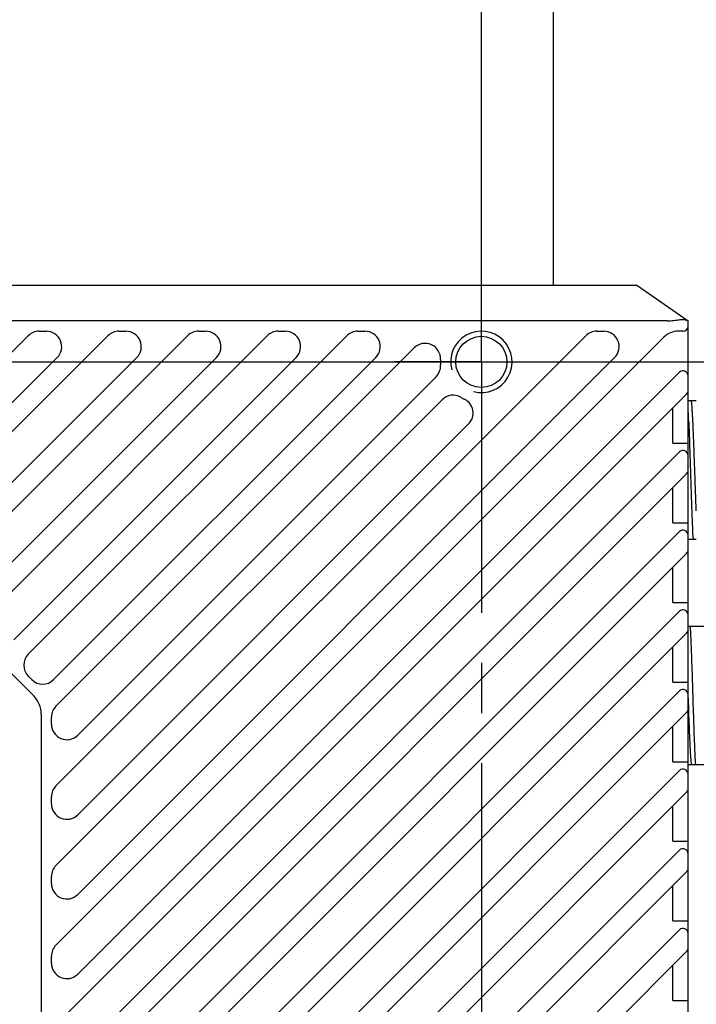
# Model space of a CAD drawing. Header units: millimetres. Extents: x 105 to 441, y 77 to 375.
# Tile 7 of 10: x 308 to 341, y 230 to 278. Entities that reach past the tile are written whole.
import ezdxf

# ---------------------------------------------------------------- set-up
doc = ezdxf.new("R2010")
doc.units = ezdxf.units.MM
doc.header["$LTSCALE"] = 32.67
doc.header["$PDMODE"] = 3
doc.header["$PDSIZE"] = 8
doc.linetypes.add('CENTER', pattern=[0.6, 0.375, -0.075, 0.075, -0.075])
doc.layers.get('0').update_dxf_attribs({"linetype": 'CONTINUOUS'})
doc.layers.get('Defpoints').update_dxf_attribs({"linetype": 'CONTINUOUS'})
for name, color, linetype in [('00_COMPONENTS', 7, 'CONTINUOUS'), ('07_ALL_HOLES', 7, 'CONTINUOUS'), ('51__DRAFT_DIMS', 7, 'CONTINUOUS')]:
    doc.layers.add(name, color=color, linetype=linetype)
doc.styles.get("Standard").update_dxf_attribs({"font": 'Roboto-Regular.ttf'})
doc.dimstyles.new('DIMSTYLE_1', dxfattribs={"dimtxt": 3, "dimasz": 3, "dimexe": 2.5, "dimexo": 0.5, "dimgap": 0.75, "dimtad": 1, "dimlfac": 2, "dimdsep": 46, "dimtxsty": 'STANDARD', "dimblk": '_FILLED', "dimblk1": '_FILLED', "dimblk2": '_FILLED', "dimcen": 0.09, "dimclrt": 3, "dimazin": 2, "dimtp": 0.3, "dimtm": 0.3, "dimtfac": 1, "dimtofl": 0, "dimtmove": 0, "dimatfit": 3, "dimldrblk": '_FILLED', "dimfxl": 1, "dimtolj": 1, "dimarcsym": 0})
doc.dimstyles.new('DIMSTYLE_4', dxfattribs={"dimtxt": 3, "dimasz": 3, "dimexe": 2.5, "dimexo": 0.5, "dimgap": 0.75, "dimtad": 1, "dimdec": 1, "dimlfac": 2, "dimdsep": 46, "dimtxsty": 'STANDARD', "dimblk": '_FILLED', "dimblk1": '_FILLED', "dimblk2": '_FILLED', "dimcen": 0.09, "dimclrt": 3, "dimazin": 2, "dimtp": 0.5, "dimtm": 0.5, "dimtfac": 1, "dimtdec": 1, "dimtofl": 0, "dimtmove": 0, "dimatfit": 3, "dimldrblk": '_FILLED', "dimfxl": 1, "dimtolj": 1, "dimarcsym": 0})
doc.dimstyles.new('DIMSTYLE_5', dxfattribs={"dimtxt": 3, "dimasz": 3, "dimexe": 2.5, "dimexo": 0.5, "dimgap": 0.75, "dimtad": 1, "dimlfac": 2, "dimdsep": 46, "dimtxsty": 'STANDARD', "dimblk": '_FILLED', "dimblk1": '_FILLED', "dimblk2": '_FILLED', "dimcen": 0.09, "dimclrt": 3, "dimazin": 2, "dimtp": 0.5, "dimtm": 0.5, "dimtfac": 1, "dimtofl": 0, "dimtmove": 0, "dimatfit": 3, "dimldrblk": '_FILLED', "dimfxl": 1, "dimtolj": 1, "dimarcsym": 0})

# ---------------------------------------------------------------- blocks, each defined once
blk = doc.blocks.new('_FILLED')
at = {"color": 0, "linetype": 'ByBlock'}
blk.add_solid([(0, 0), (-1, 0.167), (-1, -0.167)], dxfattribs=at)
blk = doc.blocks.new('*D7')
at = {"layer": '51__DRAFT_DIMS', "color": 0, "lineweight": -2}
for p, q in [((305.371, 262.265), (305.371, 364.294)), ((330.871, 262.265), (330.871, 364.294)), ((308.371, 361.794), (327.871, 361.794))]:
    blk.add_line(p, q, dxfattribs=at)
at = {"layer": 'Defpoints', "color": 0}
for p in [(330.871, 361.794), (305.371, 261.765), (330.871, 261.765)]:
    blk.add_point(p, dxfattribs=at)
at = {"layer": '51__DRAFT_DIMS', "color": 0, "linetype": 'ByBlock', "lineweight": -2, "xscale": 3, "yscale": 3, "zscale": 3, "rotation": 180}
blk.add_blockref('_FILLED', (305.371, 361.794), dxfattribs=at)
at = {"layer": '51__DRAFT_DIMS', "color": 0, "linetype": 'ByBlock', "lineweight": -2, "xscale": 3, "yscale": 3, "zscale": 3}
blk.add_blockref('_FILLED', (330.871, 361.794), dxfattribs=at)
at = {"layer": '51__DRAFT_DIMS', "color": 3, "insert": (317.995, 366.544), "char_height": 3, "attachment_point": 2, "line_spacing_factor": 0.9}
blk.add_mtext('\\A1;51', dxfattribs=at)
blk = doc.blocks.new('*D8')
at = {"layer": '51__DRAFT_DIMS', "color": 0, "lineweight": -2}
for p, q in [((330.092, 354.283), (358.447, 354.283)), ((355.947, 351.283), (355.947, 264.765)), ((305.871, 261.765), (358.447, 261.765))]:
    blk.add_line(p, q, dxfattribs=at)
at = {"layer": 'Defpoints', "color": 0}
for p in [(329.592, 354.283), (305.371, 261.765), (355.947, 261.765)]:
    blk.add_point(p, dxfattribs=at)
at = {"layer": '51__DRAFT_DIMS', "color": 0, "linetype": 'ByBlock', "lineweight": -2, "xscale": 3, "yscale": 3, "zscale": 3}
for p, rotation in [((355.947, 354.283), 90), ((355.947, 261.765), 270)]:
    blk.add_blockref('_FILLED', p, dxfattribs=dict(at, rotation=rotation))
at = {"layer": '51__DRAFT_DIMS', "color": 3, "insert": (351.197, 308.106), "char_height": 3, "attachment_point": 2, "rotation": 90, "line_spacing_factor": 0.9}
blk.add_mtext('\\A1;185', dxfattribs=at)
blk = doc.blocks.new('*D9')
at = {"layer": '51__DRAFT_DIMS', "color": 0, "lineweight": -2}
for p, q in [((331.371, 261.765), (358.273, 261.765)), ((355.773, 258.765), (355.773, 194.765)), ((331.371, 191.765), (358.273, 191.765))]:
    blk.add_line(p, q, dxfattribs=at)
at = {"layer": 'Defpoints', "color": 0}
for p in [(330.871, 261.765), (330.871, 191.765), (355.773, 191.765)]:
    blk.add_point(p, dxfattribs=at)
at = {"layer": '51__DRAFT_DIMS', "color": 0, "linetype": 'ByBlock', "lineweight": -2, "xscale": 3, "yscale": 3, "zscale": 3}
for p, rotation in [((355.773, 261.765), 90), ((355.773, 191.765), 270)]:
    blk.add_blockref('_FILLED', p, dxfattribs=dict(at, rotation=rotation))
at = {"layer": '51__DRAFT_DIMS', "color": 3, "insert": (351.023, 226.876), "char_height": 3, "attachment_point": 2, "rotation": 90, "line_spacing_factor": 0.9}
blk.add_mtext('\\A1;140', dxfattribs=at)

msp = doc.modelspace()

# ---------------------------------------------------------------- linework, layer by layer
at = {"layer": '00_COMPONENTS', "color": 7}
for p, q in [((334.3708, 348.8811), (334.3708, 265.5147)), ((304.0214, 265.5147), (338.4708, 265.5147)), ((338.4708, 265.5147), (340.9708, 263.7647)), ((339.9708, 263.7647), (305.2714, 263.7647)), ((340.9708, 189.7647), (340.9708, 263.7647)), ((309.2679, 263.2647), (309.6215, 263.2647)), ((313.1579, 263.2647), (313.5115, 263.2647)), ((317.0479, 263.2647), (317.4015, 263.2647)), ((320.9379, 263.2647), (321.2915, 263.2647)), ((324.8279, 263.2647), (325.1815, 263.2647)), ((336.4979, 263.2647), (336.8515, 263.2647)), ((340.7208, 263.2647), (340.4915, 263.2647)), ((303.8405, 254.2579), (312.6276, 263.045)), ((304.8468, 251.3742), (316.5176, 263.045)), ((306.7918, 249.4292), (320.4076, 263.045)), ((307.5565, 261.8639), (308.7376, 263.045)), ((308.7368, 247.4842), (324.2976, 263.045)), ((310.0905, 237.1679), (335.9676, 263.045)), ((310.0905, 233.2779), (339.7844, 262.9718)), ((310.0905, 244.9479), (327.595, 262.4524)), ((304.9012, 256.7337), (310.1518, 261.9844)), ((304.9012, 252.8437), (314.0418, 261.9844)), ((306.0843, 250.1368), (317.9318, 261.9844)), ((308.0293, 248.1918), (321.8218, 261.9844)), ((309.9743, 246.2468), (325.7118, 261.9844)), ((311.1512, 235.7537), (337.3818, 261.9844)), ((311.1512, 231.8637), (340.5441, 261.2566)), ((311.1512, 243.5337), (328.658, 261.0406)), ((310.0905, 229.3879), (340.8976, 260.195)), ((310.0905, 241.0579), (328.9532, 259.9206)), ((341.3708, 259.8582), (340.9708, 259.8582)), ((340.2208, 257.8007), (340.2208, 259.5183)), ((311.1512, 239.6437), (330.2461, 258.7387)), ((340.2208, 257.8007), (340.9708, 257.8007)), ((311.1512, 227.9737), (340.5441, 257.3666)), ((341.0794, 256.5036), (341.0801, 256.4832)), ((310.0905, 225.4979), (340.8976, 256.305)), ((340.2208, 253.9107), (340.2208, 255.6283)), ((311.1512, 224.0837), (340.5441, 253.4766)), ((340.2208, 253.9107), (340.9708, 253.9107)), ((340.9708, 253.1082), (341.21, 253.1082)), ((341.2118, 253.1082), (341.3708, 253.1082)), ((310.0905, 221.6079), (340.8976, 252.415)), ((340.2208, 250.0207), (340.2208, 251.7383)), ((303.487, 250.9663), (309.0047, 245.4486)), ((311.1512, 220.1937), (340.5441, 249.5866)), ((340.2208, 250.0207), (340.9708, 250.0207)), ((340.9708, 248.8582), (342.3709, 248.8582)), ((310.0905, 217.7179), (340.8976, 248.525)), ((340.2208, 246.1307), (340.2208, 247.8483)), ((308.9136, 246.2468), (308.7368, 246.4236)), ((340.2208, 246.1307), (340.9708, 246.1307)), ((311.1512, 216.3037), (340.5441, 245.6966)), ((340.976, 245.5278), (340.9708, 245.6748)), ((341.0001, 244.8465), (340.976, 245.5278)), ((341.0005, 244.8348), (341.0001, 244.8465)), ((309.3708, 244.5647), (309.3708, 208.9647)), ((309.8708, 244.064), (309.8708, 244.4176)), ((310.0905, 213.8279), (340.8976, 244.635)), ((340.2208, 242.2407), (340.2208, 243.9583)), ((340.2208, 242.2407), (340.9708, 242.2407)), ((340.9708, 242.1082), (342.3708, 242.1082)), ((311.1512, 212.4137), (340.5441, 241.8066)), ((309.8708, 240.174), (309.8708, 240.5276)), ((310.0905, 209.9379), (340.8976, 240.745)), ((340.2208, 238.3507), (340.2208, 240.0683)), ((340.2208, 238.3507), (340.9708, 238.3507)), ((311.1512, 208.5237), (340.5441, 237.9166)), ((303.8405, 199.7979), (340.8976, 236.855)), ((309.8708, 236.284), (309.8708, 236.6376)), ((340.2208, 234.4607), (340.2208, 236.1783)), ((340.2208, 234.4607), (340.9708, 234.4607)), ((304.9012, 198.3837), (340.5441, 234.0266)), ((303.8405, 195.9079), (340.8976, 232.965)), ((309.8708, 232.394), (309.8708, 232.7476)), ((340.2208, 230.5707), (340.2208, 232.2883)), ((340.2208, 230.5707), (340.9708, 230.5707))]:
    msp.add_line(p, q, dxfattribs=at)
msp.add_circle((330.8708, 261.7647), 1.25, dxfattribs=at)
for centre, radius, start, end in [((309.2679, 262.5147), 0.75, 90, 135), ((309.6215, 262.5147), 0.75, 315, 90), ((313.1579, 262.5147), 0.75, 90, 135), ((313.5115, 262.5147), 0.75, 315, 90), ((317.0479, 262.5147), 0.75, 90, 135), ((317.4015, 262.5147), 0.75, 315, 90), ((320.9379, 262.5147), 0.75, 90, 135), ((321.2915, 262.5147), 0.75, 315, 90), ((324.8279, 262.5147), 0.75, 90, 135), ((325.1815, 262.5147), 0.75, 315, 90), ((336.4979, 262.5147), 0.75, 90, 135), ((336.8515, 262.5147), 0.75, 315, 90), ((340.4915, 262.2647), 1, 90, 135), ((340.7208, 263.5147), 0.25, 270, 360), ((328.1254, 261.9221), 0.75, 356.71838, 135), ((328.1277, 261.5709), 0.75, 315, 4.04124), ((330.8708, 261.7647), 2, 176.71838, 184.04124), ((340.7208, 261.0798), 0.25, 0, 135), ((340.7208, 260.3718), 0.25, 315, 360), ((329.4835, 259.3903), 0.75, 59.70308, 135), ((330.8708, 261.7647), 2, 239.70308, 245.16464), ((329.7158, 259.269), 0.75, 315, 65.16464), ((301.7885, 257.6698), 39.2274, 2.4712, 2.74431), ((260.4192, 255.8716), 80.6357, 2.111078, 2.480304), ((340.7208, 257.1898), 0.25, 0, 135), ((340.7208, 256.4818), 0.25, 315, 360), ((340.7208, 253.2998), 0.25, 0, 135), ((340.7208, 252.5918), 0.25, 315, 360), ((340.7208, 249.4098), 0.25, 0, 135), ((340.7208, 248.7018), 0.25, 315, 360), ((309.2672, 246.9539), 0.75, 135, 225), ((309.4439, 246.7771), 0.75, 225, 315), ((340.7208, 245.5198), 0.25, 0, 135), ((308.1208, 244.5647), 1.25, 0, 45), ((310.6208, 244.4176), 0.75, 135, 180), ((340.7208, 244.8118), 0.25, 315, 360), ((310.6208, 244.064), 0.75, 180, 315), ((340.7208, 241.6298), 0.25, 0, 135), ((310.6208, 240.5276), 0.75, 135, 180), ((340.7208, 240.9218), 0.25, 315, 360), ((310.6208, 240.174), 0.75, 180, 315), ((340.7208, 237.7398), 0.25, 0, 135), ((310.6208, 236.6376), 0.75, 135, 180), ((340.7208, 237.0318), 0.25, 315, 360), ((310.6208, 236.284), 0.75, 180, 315), ((340.7208, 233.8498), 0.25, 0, 135), ((310.6208, 232.7476), 0.75, 135, 180), ((340.7208, 233.1418), 0.25, 315, 360), ((310.6208, 232.394), 0.75, 180, 315)]:
    msp.add_arc(centre, radius, start, end, dxfattribs=at)
at = {"layer": '00_COMPONENTS', "color": 4}
msp.add_arc((330.8708, 261.7647), 1.5, 255, 195, dxfattribs=at)
at = {"layer": '00_COMPONENTS', "color": 7}
msp.add_ellipse((339.9708, 264.6397), major_axis=(1, 0), ratio=0.875, start_param=-1.5707963, end_param=-1.420226, dxfattribs=at)
for points, knots in [([(340.1208, 263.7746), (340.2135, 263.7869), (340.3483, 263.8067), (340.5221, 263.8256), (340.637, 263.8333), (340.7378, 263.8338), (340.8224, 263.8267), (340.889, 263.8123), (340.9258, 263.7962), (340.9398, 263.7864)], [0, 0, 0, 0, 0.3380838, 0.4923527, 0.6321039, 0.7543059, 0.856736, 0.9383927, 1, 1, 1, 1]), ([(341.3708, 254.4965), (341.36, 254.7461), (341.3396, 255.2716), (341.3103, 256.0821), (341.2817, 256.919), (341.2523, 257.7299), (341.2278, 258.3661), (341.2069, 258.8241), (341.1923, 259.1167), (341.1779, 259.3682), (341.1632, 259.5747), (341.1489, 259.7331), (341.1378, 259.8223), (341.1313, 259.8582)], [0, 0, 0, 0, 0.1396267, 0.2939365, 0.4532421, 0.6076118, 0.7474024, 0.8090514, 0.8638916, 0.9110798, 0.9498477, 0.9795978, 1, 1, 1, 1]), ([(341.0002, 258.842), (341.0149, 258.4752), (341.042, 257.6958), (341.0665, 256.9163), (341.0794, 256.5036)], [0, 0, 0, 0, 0.4706192, 1, 1, 1, 1]), ([(341.0801, 256.4832), (341.0908, 256.1413), (341.1114, 255.4828), (341.1425, 254.5566), (341.1732, 253.7735), (341.1965, 253.3069), (341.21, 253.1082)], [0, 0, 0, 0, 0.3038536, 0.5851628, 0.8230818, 1, 1, 1, 1]), ([(341.0637, 248.8582), (341.0776, 248.6595), (341.1005, 248.193), (341.1383, 247.2405), (341.179, 245.9724), (341.2175, 244.7308), (341.2499, 243.7585), (341.2738, 243.1174), (341.2973, 242.5754), (341.3147, 242.2502), (341.3247, 242.1082)], [0, 0, 0, 0, 0.0884582, 0.2074181, 0.4233225, 0.6519227, 0.7590647, 0.8553694, 0.9368107, 1, 1, 1, 1]), ([(341.1448, 242.1085), (341.1364, 242.1503), (341.1234, 242.2592), (341.1059, 242.458), (341.0887, 242.7259), (341.0714, 243.0567), (341.0536, 243.4428), (341.0286, 244.0416), (341.012, 244.5108), (341.0005, 244.8348)], [0, 0, 0, 0, 0.0467535, 0.1203023, 0.219349, 0.3416193, 0.4841939, 0.6438626, 1, 1, 1, 1])]:
    msp.add_open_spline(points, degree=3, knots=knots, dxfattribs=at)
at = {"layer": '07_ALL_HOLES', "color": 1, "linetype": 'CENTER'}
for p, q in [((330.8708, 261.7647), (330.8708, 266.0147)), ((305.3708, 261.7647), (326.6208, 261.7647)), ((330.8708, 261.7647), (326.6208, 261.7647)), ((330.8708, 261.7647), (330.8708, 195.1238)), ((330.8708, 261.7647), (331.9083, 261.7647)), ((331.9083, 261.7647), (335.1208, 261.7647))]:
    msp.add_line(p, q, dxfattribs=at)

# ---------------------------------------------------------------- dimensions: what is measured, and where the dimension line sits
at = {"layer": '51__DRAFT_DIMS', "color": 4}
dim = msp.add_linear_dim(base=(330.8708, 361.7936), p1=(305.3708, 261.7647), p2=(330.8708, 261.7647), dimstyle='DIMSTYLE_1', dxfattribs=at)
dim.commit()
dim.dimension.update_dxf_attribs({"geometry": '*D7', "text_midpoint": (317.9949, 361.7936), "dimtype": 160})
for base, p1, p2, dimstyle, picture, middle in [((355.9469, 261.7647), (329.5918, 354.2828), (305.3708, 261.7647), 'DIMSTYLE_4', '*D8', (355.9469, 308.1058)), ((355.7727, 191.7647), (330.8708, 261.7647), (330.8708, 191.7647), 'DIMSTYLE_5', '*D9', (355.7727, 226.876))]:
    dim = msp.add_linear_dim(base=base, p1=p1, p2=p2, angle=270, dimstyle=dimstyle, dxfattribs=at)
    dim.commit()
    dim.dimension.update_dxf_attribs({"geometry": picture, "text_midpoint": middle, "dimtype": 160})

doc.saveas('drawing.dxf')
